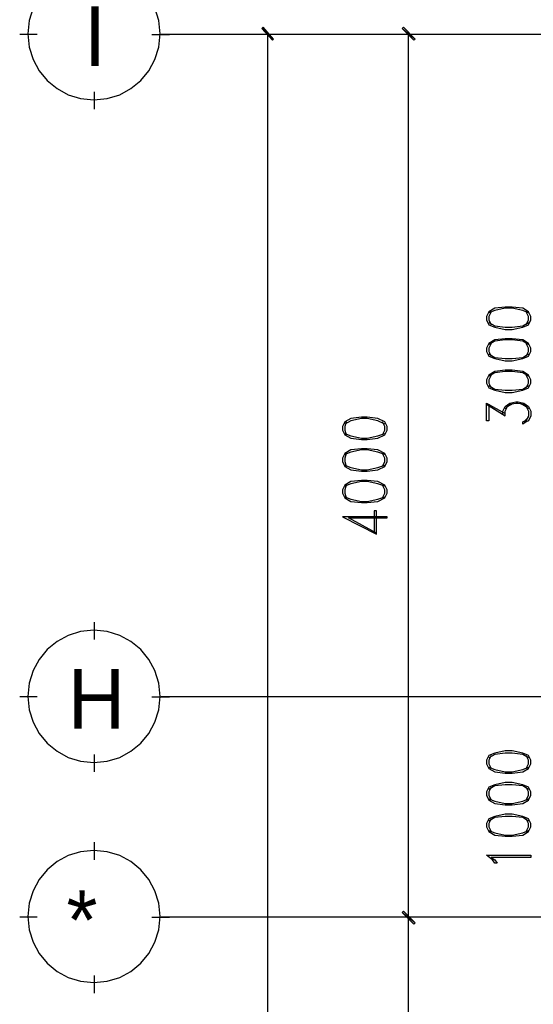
# Model space of a CAD drawing. Header units: millimetres. Extents: x 0 to 420, y 0 to 297.
# Tile 55 of 95: x 136 to 154, y 194 to 230. Entities that reach past the tile are written whole.
import ezdxf

# ---------------------------------------------------------------- set-up
doc = ezdxf.new("R2010")
doc.units = ezdxf.units.MM
for name, color, linetype in [('FILL_000000', 7, 'Continuous'), ('LINE_000000', 7, 'Continuous'), ('TEXT', 7, 'Continuous')]:
    doc.layers.add(name, color=color, linetype=linetype)

msp = doc.modelspace()

# ---------------------------------------------------------------- hatches: boundary and pattern name
at = {"layer": 'FILL_000000'}
h = msp.add_hatch(color=7, dxfattribs=at)
h.dxf.hatch_style = 1
h.paths.add_polyline_path([(144.992, 229.235), (144.568, 229.616), (144.611, 229.658), (144.992, 229.235)])
h = msp.add_hatch(color=7, dxfattribs=at)
h.dxf.hatch_style = 1
h.paths.add_polyline_path([(150.114, 229.235), (149.648, 229.616), (149.691, 229.658), (150.114, 229.235)])
h = msp.add_hatch(color=7, dxfattribs=at)
h.dxf.hatch_style = 1
h.paths.add_polyline_path([(144.949, 229.193), (144.992, 229.235), (144.568, 229.616), (144.949, 229.193)])
h = msp.add_hatch(color=7, dxfattribs=at)
h.dxf.hatch_style = 1
h.paths.add_polyline_path([(150.072, 229.193), (150.114, 229.235), (149.648, 229.616), (150.072, 229.193)])
h = msp.add_hatch(color=7, dxfattribs=at)
h.dxf.hatch_style = 1
h.paths.add_polyline_path([(149.691, 197.697), (149.648, 197.654), (150.114, 197.273), (149.691, 197.697)])
h = msp.add_hatch(color=7, dxfattribs=at)
h.dxf.hatch_style = 1
h.paths.add_polyline_path([(150.114, 197.273), (149.648, 197.654), (149.691, 197.697), (150.114, 197.273)])
h = msp.add_hatch(color=7, dxfattribs=at)
h.dxf.hatch_style = 1
h.paths.add_polyline_path([(149.648, 197.654), (150.114, 197.273), (150.072, 197.231), (149.648, 197.654)])
h = msp.add_hatch(color=7, dxfattribs=at)
h.dxf.hatch_style = 1
h.paths.add_polyline_path([(150.072, 197.231), (150.114, 197.273), (149.648, 197.654), (150.072, 197.231)])

# ---------------------------------------------------------------- linework, layer by layer
at = {"layer": 'LINE_000000', "lineweight": 25}
for p, q in [((136.44, 229.404), (135.805, 229.404)), ((140.589, 229.404), (141.224, 229.404)), ((235.924, 229.404), (140.928, 229.404)), ((148.463, 229.404), (144.187, 229.404)), ((144.78, 101.6), (144.78, 229.404)), ((153.712, 229.404), (149.267, 229.404)), ((149.86, 229.404), (149.86, 197.485)), ((138.515, 226.695), (138.515, 227.33)), ((152.696, 216.027), (153.374, 215.604)), ((154.22, 215.561), (154.051, 215.392)), ((138.515, 207.518), (138.515, 208.153)), ((136.44, 205.444), (135.805, 205.444)), ((140.589, 205.444), (141.224, 205.444)), ((235.924, 205.444), (140.928, 205.444)), ((138.515, 202.734), (138.515, 203.369)), ((138.515, 199.559), (138.515, 200.194)), ((136.44, 197.485), (135.805, 197.485)), ((140.589, 197.485), (141.224, 197.485)), ((222.885, 197.485), (140.928, 197.485)), ((153.712, 197.485), (149.267, 197.485)), ((153.712, 197.485), (149.267, 197.485)), ((149.86, 197.485), (149.86, 134.154)), ((138.515, 194.733), (138.515, 195.368))]:
    msp.add_line(p, q, dxfattribs=at)
for points in [[(136.29, 230.357), (136.15, 229.908), (136.102, 229.425), (136.15, 228.943), (136.29, 228.494), (136.51, 228.088), (136.802, 227.734), (137.156, 227.442), (137.563, 227.222), (138.011, 227.082), (138.494, 227.034), (138.976, 227.082), (139.425, 227.222), (139.831, 227.442), (140.185, 227.734), (140.477, 228.088), (140.697, 228.494), (140.837, 228.943), (140.885, 229.425), (140.885, 229.425), (140.837, 229.908), (140.697, 230.357)], [(154.22, 219.329), (154.009, 219.414), (153.628, 219.498), (153.374, 219.498), (152.993, 219.414), (152.781, 219.329)], [(152.866, 219.371), (152.781, 219.202), (152.781, 219.075), (152.866, 218.906)], [(154.136, 218.906), (154.22, 219.075), (154.22, 219.202), (154.136, 219.371)], [(152.781, 218.99), (152.993, 218.863), (153.374, 218.821), (153.628, 218.821), (154.009, 218.863), (154.22, 218.99)], [(154.22, 218.186), (154.009, 218.313), (153.628, 218.355), (153.374, 218.355), (152.993, 218.313), (152.781, 218.186)], [(152.866, 218.228), (152.781, 218.059), (152.781, 217.932), (152.866, 217.763)], [(154.136, 217.763), (154.22, 217.932), (154.22, 218.059), (154.136, 218.228)], [(152.781, 217.847), (152.993, 217.72), (153.374, 217.678), (153.628, 217.678), (154.009, 217.72), (154.22, 217.847)], [(154.22, 217.043), (154.009, 217.17), (153.628, 217.212), (153.374, 217.212), (152.993, 217.17), (152.781, 217.043)], [(152.866, 217.085), (152.781, 216.916), (152.781, 216.789), (152.866, 216.62)], [(154.136, 216.62), (154.22, 216.789), (154.22, 216.916), (154.136, 217.085)], [(152.781, 216.704), (152.993, 216.577), (153.374, 216.535), (153.628, 216.535), (154.009, 216.577), (154.22, 216.704)], [(153.289, 215.688), (153.289, 215.773), (153.374, 215.942), (153.543, 216.069), (153.755, 216.112), (153.839, 216.112), (154.051, 216.069), (154.22, 215.942), (154.305, 215.773), (154.305, 215.604), (154.22, 215.434), (154.136, 215.392), (154.009, 215.307), (154.009, 215.392)], [(152.781, 216.027), (152.781, 215.434), (152.696, 215.434), (152.696, 216.069), (153.374, 215.688)], [(153.374, 215.604), (153.374, 215.773), (153.458, 215.942), (153.67, 216.069)], [(153.374, 215.858), (153.543, 216.027), (153.755, 216.069), (153.839, 216.069), (154.051, 216.027), (154.22, 215.858)], [(153.924, 216.069), (154.136, 215.942), (154.22, 215.773), (154.22, 215.604), (154.136, 215.434), (154.009, 215.392)], [(149.013, 215.307), (148.759, 215.434), (148.378, 215.519), (148.167, 215.519), (147.786, 215.434), (147.574, 215.307)], [(147.616, 215.392), (147.574, 215.223), (147.574, 215.096), (147.616, 214.926)], [(148.929, 214.926), (149.013, 215.096), (149.013, 215.223), (148.929, 215.392)], [(147.574, 214.969), (147.786, 214.884), (148.167, 214.799), (148.378, 214.799), (148.759, 214.884), (149.013, 214.969)], [(149.013, 214.207), (148.759, 214.291), (148.378, 214.376), (148.167, 214.376), (147.786, 214.291), (147.574, 214.207)], [(147.616, 214.249), (147.574, 214.08), (147.574, 213.953), (147.616, 213.783)], [(148.929, 213.783), (149.013, 213.953), (149.013, 214.08), (148.929, 214.249)], [(147.574, 213.826), (147.786, 213.741), (148.167, 213.656), (148.378, 213.656), (148.759, 213.741), (149.013, 213.826)], [(149.013, 213.064), (148.759, 213.148), (148.378, 213.233), (148.167, 213.233), (147.786, 213.148), (147.574, 213.064)], [(147.616, 213.106), (147.574, 212.937), (147.574, 212.81), (147.616, 212.64)], [(148.929, 212.64), (149.013, 212.81), (149.013, 212.937), (148.929, 213.106)], [(147.574, 212.683), (147.786, 212.598), (148.167, 212.513), (148.378, 212.513), (148.759, 212.598), (149.013, 212.683)], [(148.717, 211.37), (147.701, 211.921), (149.098, 211.921), (149.098, 211.963), (147.489, 211.963), (148.717, 211.328), (148.717, 212.175), (148.632, 212.175), (148.632, 211.37)], [(154.22, 203.242), (154.009, 203.369), (153.628, 203.412), (153.374, 203.412), (152.993, 203.369), (152.781, 203.242)], [(152.866, 203.327), (152.781, 203.158), (152.781, 203.031), (152.866, 202.861)], [(154.136, 202.861), (154.22, 203.031), (154.22, 203.158), (154.136, 203.327)], [(152.781, 202.904), (152.993, 202.819), (153.374, 202.734), (153.628, 202.734), (154.009, 202.819), (154.22, 202.904)], [(154.22, 202.099), (154.009, 202.226), (153.628, 202.269), (153.374, 202.269), (152.993, 202.226), (152.781, 202.099)], [(152.866, 202.184), (152.781, 202.015), (152.781, 201.888), (152.866, 201.718)], [(154.136, 201.718), (154.22, 201.888), (154.22, 202.015), (154.136, 202.184)], [(152.781, 201.761), (152.993, 201.676), (153.374, 201.591), (153.628, 201.591), (154.009, 201.676), (154.22, 201.761)], [(154.22, 200.956), (154.009, 201.083), (153.628, 201.126), (153.374, 201.126), (152.993, 201.083), (152.781, 200.956)], [(152.866, 201.041), (152.781, 200.872), (152.781, 200.745), (152.866, 200.575)], [(154.136, 200.575), (154.22, 200.745), (154.22, 200.872), (154.136, 201.041)], [(152.781, 200.618), (152.993, 200.533), (153.374, 200.448), (153.628, 200.448), (154.009, 200.533), (154.22, 200.618)]]:
    msp.add_lwpolyline(points, dxfattribs=at)
at = {"layer": 'LINE_000000', "lineweight": 0}
for points in [[(144.992, 229.235), (144.568, 229.616), (144.611, 229.658), (144.992, 229.235)], [(150.114, 229.235), (149.648, 229.616), (149.691, 229.658), (150.114, 229.235)], [(144.949, 229.193), (144.992, 229.235), (144.568, 229.616), (144.949, 229.193)], [(150.072, 229.193), (150.114, 229.235), (149.648, 229.616), (150.072, 229.193)], [(149.691, 197.697), (149.648, 197.654), (150.114, 197.273), (149.691, 197.697)], [(150.114, 197.273), (149.648, 197.654), (149.691, 197.697), (150.114, 197.273)], [(149.648, 197.654), (150.114, 197.273), (150.072, 197.231), (149.648, 197.654)], [(150.072, 197.231), (150.114, 197.273), (149.648, 197.654), (150.072, 197.231)]]:
    msp.add_lwpolyline(points, close=True, dxfattribs=at)
at = {"layer": 'LINE_000000', "lineweight": 25}
for points in [[(152.696, 219.075), (152.781, 218.906), (152.993, 218.821), (153.374, 218.736), (153.628, 218.736), (154.009, 218.821), (154.22, 218.906), (154.305, 219.075), (154.305, 219.202), (154.22, 219.371), (154.009, 219.498), (153.628, 219.541), (153.374, 219.541), (152.993, 219.498), (152.781, 219.371), (152.696, 219.202), (152.696, 219.075)], [(152.696, 217.932), (152.781, 217.763), (152.993, 217.678), (153.374, 217.593), (153.628, 217.593), (154.009, 217.678), (154.22, 217.763), (154.305, 217.932), (154.305, 218.059), (154.22, 218.228), (154.009, 218.355), (153.628, 218.398), (153.374, 218.398), (152.993, 218.355), (152.781, 218.228), (152.696, 218.059), (152.696, 217.932)], [(152.696, 216.789), (152.781, 216.62), (152.993, 216.535), (153.374, 216.45), (153.628, 216.45), (154.009, 216.535), (154.22, 216.62), (154.305, 216.789), (154.305, 216.916), (154.22, 217.085), (154.009, 217.212), (153.628, 217.255), (153.374, 217.255), (152.993, 217.212), (152.781, 217.085), (152.696, 216.916), (152.696, 216.789)], [(147.489, 215.096), (147.574, 214.926), (147.786, 214.799), (148.167, 214.757), (148.378, 214.757), (148.759, 214.799), (149.013, 214.926), (149.098, 215.096), (149.098, 215.223), (149.013, 215.392), (148.759, 215.519), (148.378, 215.561), (148.167, 215.561), (147.786, 215.519), (147.574, 215.392), (147.489, 215.223), (147.489, 215.096)], [(147.489, 213.953), (147.574, 213.783), (147.786, 213.656), (148.167, 213.614), (148.378, 213.614), (148.759, 213.656), (149.013, 213.783), (149.098, 213.953), (149.098, 214.08), (149.013, 214.249), (148.759, 214.376), (148.378, 214.418), (148.167, 214.418), (147.786, 214.376), (147.574, 214.249), (147.489, 214.08), (147.489, 213.953)], [(147.489, 212.81), (147.574, 212.64), (147.786, 212.513), (148.167, 212.471), (148.378, 212.471), (148.759, 212.513), (149.013, 212.64), (149.098, 212.81), (149.098, 212.937), (149.013, 213.106), (148.759, 213.233), (148.378, 213.275), (148.167, 213.275), (147.786, 213.233), (147.574, 213.106), (147.489, 212.937), (147.489, 212.81)], [(140.885, 205.465), (140.837, 205.947), (140.697, 206.396), (140.477, 206.802), (140.185, 207.156), (139.831, 207.448), (139.425, 207.669), (138.976, 207.808), (138.494, 207.857), (138.011, 207.808), (137.563, 207.669), (137.156, 207.448), (136.802, 207.156), (136.51, 206.802), (136.29, 206.396), (136.15, 205.947), (136.102, 205.465), (136.15, 204.983), (136.29, 204.534), (136.51, 204.128), (136.802, 203.774), (137.156, 203.481), (137.563, 203.261), (138.011, 203.122), (138.494, 203.073), (138.976, 203.122), (139.425, 203.261), (139.831, 203.481), (140.185, 203.774), (140.477, 204.128), (140.697, 204.534), (140.837, 204.983), (140.885, 205.465)], [(152.696, 203.031), (152.781, 202.861), (152.993, 202.734), (153.374, 202.692), (153.628, 202.692), (154.009, 202.734), (154.22, 202.861), (154.305, 203.031), (154.305, 203.158), (154.22, 203.327), (154.009, 203.412), (153.628, 203.496), (153.374, 203.496), (152.993, 203.412), (152.781, 203.327), (152.696, 203.158), (152.696, 203.031)], [(152.696, 201.888), (152.781, 201.718), (152.993, 201.591), (153.374, 201.549), (153.628, 201.549), (154.009, 201.591), (154.22, 201.718), (154.305, 201.888), (154.305, 202.015), (154.22, 202.184), (154.009, 202.269), (153.628, 202.353), (153.374, 202.353), (152.993, 202.269), (152.781, 202.184), (152.696, 202.015), (152.696, 201.888)], [(152.696, 200.745), (152.781, 200.575), (152.993, 200.448), (153.374, 200.406), (153.628, 200.406), (154.009, 200.448), (154.22, 200.575), (154.305, 200.745), (154.305, 200.872), (154.22, 201.041), (154.009, 201.126), (153.628, 201.21), (153.374, 201.21), (152.993, 201.126), (152.781, 201.041), (152.696, 200.872), (152.696, 200.745)], [(140.885, 197.506), (140.837, 197.988), (140.697, 198.437), (140.477, 198.843), (140.185, 199.197), (139.831, 199.49), (139.425, 199.71), (138.976, 199.849), (138.494, 199.898), (138.011, 199.849), (137.563, 199.71), (137.156, 199.49), (136.802, 199.197), (136.51, 198.843), (136.29, 198.437), (136.15, 197.988), (136.102, 197.506), (136.15, 197.024), (136.29, 196.575), (136.51, 196.169), (136.802, 195.815), (137.156, 195.523), (137.563, 195.302), (138.011, 195.163), (138.494, 195.114), (138.976, 195.163), (139.425, 195.302), (139.831, 195.523), (140.185, 195.815), (140.477, 196.169), (140.697, 196.575), (140.837, 197.024), (140.885, 197.506)], [(154.305, 199.729), (154.305, 199.644), (152.866, 199.644), (152.993, 199.559), (153.077, 199.432), (152.993, 199.432), (152.908, 199.559), (152.696, 199.729), (154.305, 199.729)]]:
    msp.add_lwpolyline(points, close=True, dxfattribs=at)

# ---------------------------------------------------------------- texts
at = {"layer": 'TEXT'}
for s, p in [('I', (138.134, 228.261)), ('H', (137.541, 204.301)), ('*', (137.499, 196.3))]:
    msp.add_text(s, height=2.156, dxfattribs=at).set_placement(p)

doc.saveas('drawing.dxf')
